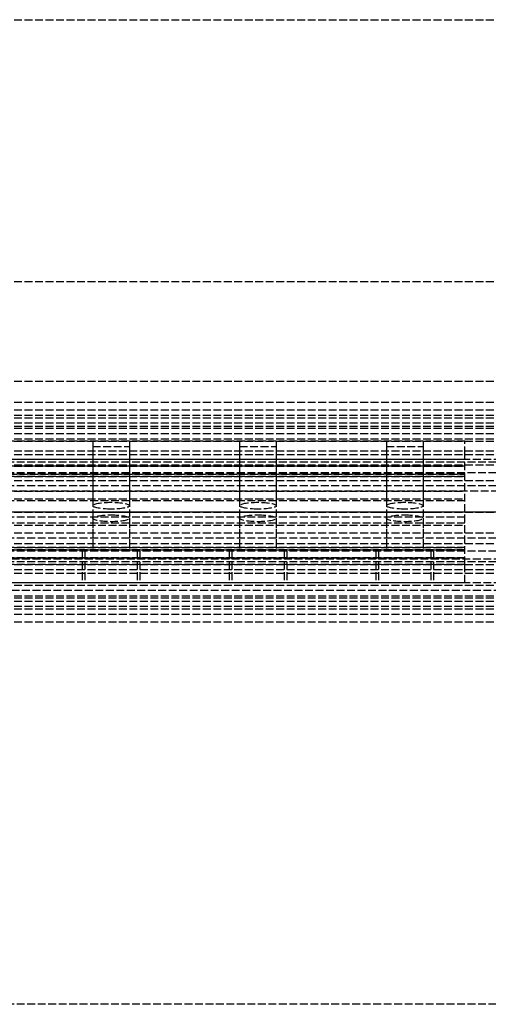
# Model space of a CAD drawing. Header units: millimetres. Extents: x 0 to 2050, y -94 to 94.
# Tile 10 of 13: x 177 to 266, y -94 to 94. Entities that reach past the tile are written whole.
import ezdxf

# ---------------------------------------------------------------- set-up
doc = ezdxf.new("R2010")
doc.units = ezdxf.units.MM
doc.header["$LTSCALE"] = 10
doc.linetypes.add('ALLCAD_Strich', pattern=[0.2, 0.15, -0.05])
doc.layers.add('BESCH_KONT_sich_schn_ansi_2d', color=40, linetype='Continuous')
doc.layers.add('BESCH_KONT_sich_schn_grun_2d', color=10, linetype='Continuous')

msp = doc.modelspace()

# ---------------------------------------------------------------- linework, layer by layer
at = {"layer": 'BESCH_KONT_sich_schn_ansi_2d', "linetype": 'ALLCAD_Strich'}
for p, q in [((0, 0, 2360), (2050, 0, 2360)), ((2050, 0, 2410), (0, 0, 2410)), ((0, 0, 2312.500000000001), (2050, 0, 2312.500000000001)), ((0, 0, 2358.000000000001), (2050, 0, 2358.000000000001)), ((0, 0, 2357.000000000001), (2050, 0, 2357.000000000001)), ((0, 0, 2314.000000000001), (2050, 0, 2314.000000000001)), ((0, 0, 2346.000000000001), (2050, 0, 2346.000000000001)), ((0, 0, 2349.000000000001), (2050, 0, 2349.000000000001)), ((0, 0, 2352.500000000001), (2050, 0, 2352.500000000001)), ((0, 0, 2356.500000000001), (2050, 0, 2356.500000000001)), ((0, 0, 2355.500000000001), (2050, 0, 2355.500000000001)), ((0, 0, 2315.500000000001), (2050, 0, 2315.500000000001)), ((273.9065541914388, 0, 2354.500000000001), (0, 0, 2354.500000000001)), ((2050, 0, 2353.500000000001), (0, 0, 2353.500000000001)), ((0, 0, 2348.000000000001), (2050, 0, 2348.000000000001)), ((0, 0, 2349.450000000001), (2050, 0, 2349.450000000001)), ((0, 0, 2347.500000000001), (2050, 0, 2347.500000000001)), ((1055.000000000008, 0, 2310.000000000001), (2.000000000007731, 0, 2310.000000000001)), ((1055.000000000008, 0, 2268.000000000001), (2.000000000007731, 0, 2268.000000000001)), ((998.0000000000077, 0, 9.000000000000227), (2.000000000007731, 0, 9.000000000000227)), ((1055.000000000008, 0, 2303.000000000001), (2.000000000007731, 0, 2303.000000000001)), ((1055.000000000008, 0, 2270.000000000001), (2.000000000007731, 0, 2270.000000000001)), ((1055.000000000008, 0, 2269.000000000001), (2.000000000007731, 0, 2269.000000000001)), ((1055.000000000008, 0, 2271.000000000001), (2.000000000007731, 0, 2271.000000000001)), ((1055.000000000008, 0, 2304.000000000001), (2.000000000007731, 0, 2304.000000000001)), ((1055.000000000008, 0, 2309.000000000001), (2.000000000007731, 0, 2309.000000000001)), ((2.000000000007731, 0, 2272.000000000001), (1055.000000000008, 0, 2272.000000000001)), ((2.000000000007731, 0, 2302.000000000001), (1055.000000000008, 0, 2302.000000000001)), ((262.0000000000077, 0, 2303.000000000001), (2.000000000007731, 0, 2303.000000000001)), ((262.0000000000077, 0, 2271.000000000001), (2.000000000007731, 0, 2271.000000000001)), ((262.0000000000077, 0, 2272.000000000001), (2.000000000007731, 0, 2272.000000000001)), ((262.0000000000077, 0, 2274.000000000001), (2.000000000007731, 0, 2274.000000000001)), ((262.0000000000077, 0, 2287.000000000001), (2.000000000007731, 0, 2287.000000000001)), ((262.0000000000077, 0, 2289.000000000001), (2.000000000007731, 0, 2289.000000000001)), ((262.0000000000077, 0, 2302.000000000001), (2.000000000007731, 0, 2302.000000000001)), ((2.000000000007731, 0, 2288), (1055.000000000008, 0, 2288)), ((2050, 0, 2315.86046511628), (80, 0, 2315.86046511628)), ((2050, 0, 2313.941860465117), (80, 0, 2313.941860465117)), ((80, 0, 2317.000000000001), (2050, 0, 2317.000000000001)), ((134.0000000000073, 0, 2288.000000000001), (262.0000000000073, 0, 2288.000000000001)), ((134.0000000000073, 0, 2289), (262.0000000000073, 0, 2289)), ((134.0000000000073, 0, 2287), (262.0000000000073, 0, 2287)), ((134.0000000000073, 0, 2274), (262.0000000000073, 0, 2274)), ((262.0000000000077, 0, 2300.500000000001), (136.1306779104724, 0, 2300.500000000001)), ((262.0000000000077, 0, 2300.500000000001), (136.1306779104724, 0, 2300.500000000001)), ((262.0000000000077, 0, 2302.500000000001), (140.9442719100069, 0, 2302.500000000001)), ((262.0000000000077, 0, 2302.500000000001), (140.9442719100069, 0, 2302.500000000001)), ((262.0000000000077, 0, 2271.000000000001), (262.0000000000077, 0, 2303.000000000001))]:
    msp.add_line(p, q, dxfattribs=at)
at = {"layer": 'BESCH_KONT_sich_schn_ansi_2d', "linetype": 'ALLCAD_Strich', "extrusion": (0, 1, 0)}
for centre in [(-194.5000000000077, 2294.000000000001), (-222.5000000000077, 2294.000000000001), (-250.5000000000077, 2294.000000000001)]:
    msp.add_circle(centre, 5.5, dxfattribs=at)
at = {"layer": 'BESCH_KONT_sich_schn_ansi_2d', "linetype": 'ALLCAD_Strich', "extrusion": (0, -1, 0)}
for centre, radius in [((194.5000000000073, 2294.000000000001), 5), ((194.5000000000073, 2294.000000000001), 3.5), ((194.5000000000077, 2294.000000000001), 3.5), ((222.5000000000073, 2294.000000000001), 5), ((222.5000000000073, 2294.000000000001), 3.5), ((222.5000000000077, 2294.000000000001), 3.5), ((250.5000000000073, 2294.000000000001), 5), ((250.5000000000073, 2294.000000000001), 3.5), ((250.5000000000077, 2294.000000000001), 3.5)]:
    msp.add_circle(centre, radius, dxfattribs=at)
at = {"layer": 'BESCH_KONT_sich_schn_grun_2d', "linetype": 'ALLCAD_Strich'}
for p, q in [((0, 94.00000000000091), (2050, 94.00000000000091)), ((0, 44.00000000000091), (2050, 44.00000000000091)), ((0, 25.00000000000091), (2050, 25.00000000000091)), ((0, 21.00000000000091), (2050, 21.00000000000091)), ((0, 19.50000000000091), (2050, 19.50000000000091)), ((0, 18.50000000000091), (2050, 18.50000000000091)), ((0, 18.00000000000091), (2050, 18.00000000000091)), ((0, 17.00000000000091), (2050, 17.00000000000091)), ((0, 16.00000000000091), (2050, 16.00000000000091)), ((80, 16.37500000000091), (2050, 16.37500000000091)), ((0, 14.00000000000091), (2050, 14.00000000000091)), ((2.000000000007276, 14.99999999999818), (1055.000000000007, 14.99999999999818)), ((2.000000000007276, 13.49999999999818), (1055.000000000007, 13.49999999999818)), ((262.0000000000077, 13.49999999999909), (137.1875000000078, 13.49999999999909)), ((191.0000000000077, 13.49999999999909), (191.0000000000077, 1.203703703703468)), ((198.0000000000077, 13.49999999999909), (198.0000000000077, 1.203703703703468)), ((219.0000000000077, 13.49999999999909), (219.0000000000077, 1.203703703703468)), ((226.0000000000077, 13.49999999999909), (226.0000000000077, 1.203703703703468)), ((247.0000000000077, 13.49999999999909), (247.0000000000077, 1.203703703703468)), ((254.0000000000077, 13.49999999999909), (254.0000000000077, 1.203703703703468)), ((262.0000000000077, 10.99999999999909), (262.0000000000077, 13.49999999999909)), ((0, 11.65000000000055), (2050, 11.65000000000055)), ((191.0000000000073, 12.49999999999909), (198.0000000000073, 12.49999999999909)), ((191.0000000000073, 12.49999999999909), (191.0000000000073, -7.500000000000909)), ((198.0000000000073, 12.49999999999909), (198.0000000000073, -7.500000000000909)), ((219.0000000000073, 12.49999999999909), (226.0000000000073, 12.49999999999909)), ((219.0000000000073, 12.49999999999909), (219.0000000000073, -7.500000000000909)), ((226.0000000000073, 12.49999999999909), (226.0000000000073, -7.500000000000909)), ((247.0000000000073, 12.49999999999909), (254.0000000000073, 12.49999999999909)), ((247.0000000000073, 12.49999999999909), (247.0000000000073, -7.500000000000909)), ((254.0000000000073, 12.49999999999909), (254.0000000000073, -7.500000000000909)), ((0, 11.00000000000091), (2050, 11.00000000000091)), ((1055.000000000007, 9.999999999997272), (2.000000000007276, 9.999999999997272)), ((2050, 9.50000000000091), (80, 9.50000000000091)), ((262.0000000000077, 9.99999999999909), (136.3125000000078, 9.99999999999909)), ((262.0000000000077, 9.99999999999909), (262.0000000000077, 10.99999999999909)), ((262.0000000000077, -9.094947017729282e-13), (262.0000000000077, 9.99999999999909)), ((2.000000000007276, 8.999999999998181), (1055.000000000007, 8.999999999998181)), ((262.0000000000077, 8.74999999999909), (2.000000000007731, 8.74999999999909)), ((134.0000000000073, 8.74999999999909), (262.0000000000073, 8.74999999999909)), ((2050, 7.500000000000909), (0, 7.500000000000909)), ((0, 6.000000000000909), (2050, 6.000000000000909)), ((262.0000000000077, 6.749999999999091), (2.000000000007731, 6.749999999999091)), ((134.0000000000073, 6.749999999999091), (262.0000000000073, 6.749999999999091)), ((262.0000000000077, 7.249999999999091), (157.0000000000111, 7.249999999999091)), ((157.0000000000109, 7.249999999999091), (262.0000000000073, 7.249999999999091)), ((2050, 5.000000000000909), (0, 5.000000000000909)), ((512.50000000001, 3.999999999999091), (2.000000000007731, 3.999999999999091)), ((134.0000000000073, 3.999999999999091), (262.0000000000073, 3.999999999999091)), ((262.0000000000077, 2.129629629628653), (2.000000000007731, 2.129629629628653)), ((134.0000000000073, 2.499999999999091), (262.0000000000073, 2.499999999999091)), ((262.0000000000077, -1.000000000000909), (140.9442719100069, -1.000000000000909)), ((262.0000000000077, -1.000000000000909), (140.9442719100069, -1.000000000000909)), ((262.0000000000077, -9.094947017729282e-13), (141.0000000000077, -9.094947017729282e-13)), ((262.0000000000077, -9.094947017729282e-13), (141.0000000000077, -9.094947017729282e-13)), ((191.0000000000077, -1.203703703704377), (191.0000000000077, -7.500000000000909)), ((198.0000000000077, -1.203703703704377), (198.0000000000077, -7.500000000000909)), ((219.0000000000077, -1.203703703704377), (219.0000000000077, -7.500000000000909)), ((226.0000000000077, -1.203703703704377), (226.0000000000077, -7.500000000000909)), ((247.0000000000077, -1.203703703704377), (247.0000000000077, -7.500000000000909)), ((254.0000000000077, -1.203703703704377), (254.0000000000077, -7.500000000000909)), ((262.0000000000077, -10.00000000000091), (262.0000000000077, -9.094947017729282e-13)), ((262.0000000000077, -2.129629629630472), (2.000000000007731, -2.129629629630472)), ((134.0000000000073, -2.500000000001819), (262.0000000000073, -2.500000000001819)), ((2050, -4.999999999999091), (0, -4.999999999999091)), ((2.000000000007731, -4.000000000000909), (512.50000000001, -4.000000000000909)), ((134.0000000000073, -4.000000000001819), (262.0000000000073, -4.000000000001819)), ((0, -5.999999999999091), (2050, -5.999999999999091)), ((2050, -7.499999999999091), (0, -7.499999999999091)), ((262.0000000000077, -6.750000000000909), (2.000000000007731, -6.750000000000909)), ((134.0000000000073, -6.750000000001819), (262.0000000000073, -6.750000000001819)), ((262.0000000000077, -7.250000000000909), (157.0000000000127, -7.250000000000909)), ((157.0000000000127, -7.250000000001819), (262.0000000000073, -7.250000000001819)), ((189.0000000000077, -7.500000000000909), (189.0000000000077, -13.50000000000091)), ((189.5000000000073, -7.500000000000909), (189.5000000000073, -13.50000000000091)), ((199.5000000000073, -7.500000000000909), (199.5000000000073, -13.50000000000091)), ((200.0000000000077, -7.500000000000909), (200.0000000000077, -13.50000000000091)), ((217.0000000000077, -7.500000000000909), (217.0000000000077, -13.50000000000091)), ((217.5000000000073, -7.500000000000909), (217.5000000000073, -13.50000000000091)), ((227.5000000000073, -7.500000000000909), (227.5000000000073, -13.50000000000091)), ((228.0000000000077, -7.500000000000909), (228.0000000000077, -13.50000000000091)), ((245.0000000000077, -7.500000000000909), (245.0000000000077, -13.50000000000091)), ((245.5000000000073, -7.500000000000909), (245.5000000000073, -13.50000000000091)), ((255.5000000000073, -7.500000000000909), (255.5000000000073, -13.50000000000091)), ((256.0000000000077, -7.500000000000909), (256.0000000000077, -13.50000000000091)), ((262.0000000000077, -8.75000000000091), (2.000000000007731, -8.75000000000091)), ((1055.000000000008, -9.00000000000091), (2.000000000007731, -9.00000000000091)), ((134.0000000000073, -8.750000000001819), (262.0000000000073, -8.750000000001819)), ((0, -10.99999999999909), (2050, -10.99999999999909)), ((2.000000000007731, -10.00000000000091), (1055.000000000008, -10.00000000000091)), ((262.0000000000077, -10.00000000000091), (2.000000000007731, -10.00000000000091)), ((2050, -9.49999999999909), (80, -9.49999999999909)), ((262.0000000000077, -11.00000000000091), (262.0000000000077, -10.00000000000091)), ((262.0000000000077, -13.50000000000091), (262.0000000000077, -11.00000000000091)), ((0, -11.64999999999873), (2050, -11.64999999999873)), ((0, -13.99999999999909), (2050, -13.99999999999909)), ((1055.000000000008, -13.50000000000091), (2.000000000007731, -13.50000000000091)), ((262.0000000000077, -13.50000000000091), (2.000000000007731, -13.50000000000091)), ((1055.000000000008, -15.00000000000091), (2.000000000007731, -15.00000000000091)), ((0, -15.99999999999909), (2050, -15.99999999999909)), ((80, -16.37499999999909), (2050, -16.37499999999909)), ((0, -16.99999999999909), (2050, -16.99999999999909)), ((0, -17.99999999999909), (2050, -17.99999999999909)), ((0, -18.49999999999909), (2050, -18.49999999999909)), ((0, -19.49999999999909), (2050, -19.49999999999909)), ((0, -20.99999999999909), (2050, -20.99999999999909)), ((2050, -93.99999999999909), (0, -93.99999999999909))]:
    msp.add_line(p, q, dxfattribs=at)
for centre, major_axis, ratio in [((194.5000000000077, 1.203703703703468), (-3.5, 0), 0.1851851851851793), ((222.5000000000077, 1.203703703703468), (-3.5, 0), 0.1851851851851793), ((250.5000000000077, 1.203703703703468), (-3.5, 0), 0.1851851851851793), ((194.5000000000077, -1.203703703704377), (3.5, 0), 0.1851851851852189), ((222.5000000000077, -1.203703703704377), (3.5, 0), 0.1851851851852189), ((250.5000000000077, -1.203703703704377), (3.5, 0), 0.1851851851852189)]:
    msp.add_ellipse(centre, major_axis=major_axis, ratio=ratio, start_param=-4.71238898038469, end_param=1.570796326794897, dxfattribs=at)

doc.saveas('drawing.dxf')
